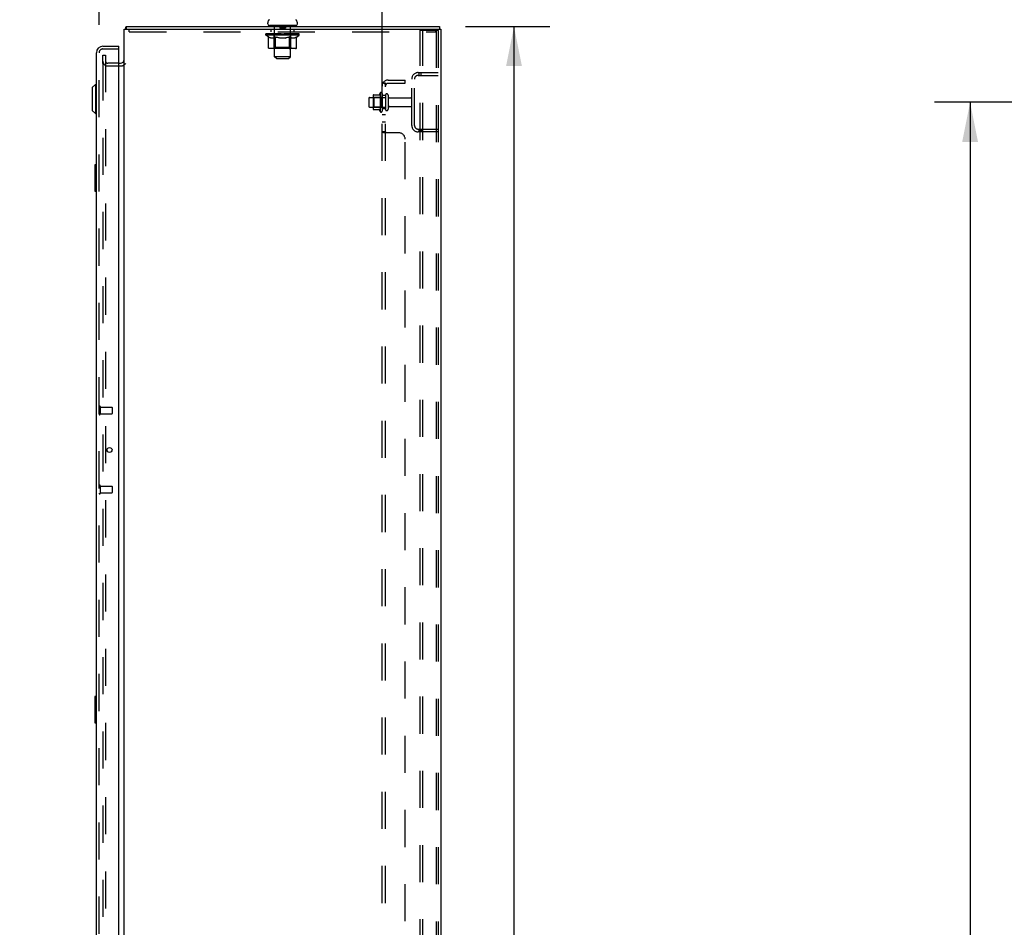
# Model space of a CAD drawing. Header units: inches. Extents: x 0 to 256, y 0 to 166.
# Tile 27 of 30: x 134 to 171, y 91 to 126. Entities that reach past the tile are written whole.
import ezdxf

# ---------------------------------------------------------------- set-up
doc = ezdxf.new("R2010")
doc.units = ezdxf.units.IN
doc.header["$LTSCALE"] = 14.074305
doc.header["$MEASUREMENT"] = 0
doc.linetypes.add('HIDDEN', pattern=[0.2, 0.1, -0.1])
doc.layers.get('0').update_dxf_attribs({"linetype": 'CONTINUOUS'})
for name, color, linetype in [('DEFAULT_2', 8, 'HIDDEN'), ('DIMENSIONS', 7, 'CONTINUOUS'), ('MAIN_OR_RIGHT_DOOR_ASSEMBLY', 7, 'CONTINUOUS'), ('SECONDARY_OR_LEFT_DOOR_ASSEMBLY', 7, 'CONTINUOUS'), ('SUBPANEL', 7, 'CONTINUOUS')]:
    doc.layers.add(name, color=color, linetype=linetype)
doc.styles.get("Standard").update_dxf_attribs({"font": 'arial.ttf'})
doc.dimstyles.new('DIMSTYLE_1', dxfattribs={"dimtxt": 1.128955, "dimasz": 1.505273, "dimexe": 0.09, "dimexo": 0.07, "dimgap": 0.0375, "dimtad": 0, "dimtih": 1, "dimtoh": 1, "dimzin": 4, "dimdsep": 46, "dimtxsty": 'Standard', "dimblk": '_FILLED', "dimblk1": '_FILLED', "dimblk2": '_FILLED', "dimcen": 0.09, "dimazin": 1, "dimtfac": 1, "dimtdec": 3, "dimtofl": 0, "dimtmove": 0, "dimatfit": 3, "dimldrblk": '_FILLED', "dimfxl": 0, "dimtolj": 1, "dimtzin": 4, "dimarcsym": 0})

# ---------------------------------------------------------------- blocks, each defined once
blk = doc.blocks.new('_FILLED')
at = {"color": 0, "linetype": 'ByBlock'}
blk.add_solid([(0, 0), (-1, 0.2), (-1, -0.2)], dxfattribs=at)
blk = doc.blocks.new('*D2')
at = {"layer": 'DIMENSIONS', "color": 2, "linetype": 'Continuous'}
for p, q in [((178.591, 122.703), (168.434, 122.703)), ((169.789, 122.703), (169.789, 90.707)), ((169.789, 56.453), (169.789, 88.449)), ((178.591, 56.453), (168.434, 56.453))]:
    blk.add_line(p, q, dxfattribs=at)
at = {"layer": 'DIMENSIONS', "color": 2, "linetype": 'Continuous', "xscale": 1.5052732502, "yscale": 1.5052732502, "zscale": 1.5052732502}
for p, rotation in [((169.789, 122.703), 90), ((169.789, 56.453), 270)]:
    blk.add_blockref('_FILLED', p, dxfattribs=dict(at, rotation=rotation))
at = {"layer": 'DIMENSIONS', "color": 2, "linetype": 'Continuous', "insert": (169.789, 90.143), "char_height": 1.129, "width": 3.94505, "attachment_point": 2, "line_spacing_factor": 0.9}
blk.add_mtext('66.25', dxfattribs=at)
blk = doc.blocks.new('*D7')
at = {"layer": 'DIMENSIONS', "color": 2, "linetype": 'Continuous'}
for p, q in [((150.667, 125.578), (153.855, 125.578)), ((152.5, 125.578), (152.5, 90.707)), ((152.5, 53.578), (152.5, 88.449)), ((150.667, 53.578), (153.855, 53.578))]:
    blk.add_line(p, q, dxfattribs=at)
at = {"layer": 'DIMENSIONS', "color": 2, "linetype": 'Continuous', "xscale": 1.5052732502, "yscale": 1.5052732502, "zscale": 1.5052732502}
for p, rotation in [((152.5, 125.578), 90), ((152.5, 53.578), 270)]:
    blk.add_blockref('_FILLED', p, dxfattribs=dict(at, rotation=rotation))
at = {"layer": 'DIMENSIONS', "color": 2, "linetype": 'Continuous', "insert": (152.5, 90.143), "char_height": 1.129, "width": 3.94505, "attachment_point": 2, "line_spacing_factor": 0.9}
blk.add_mtext('72.00', dxfattribs=at)
blk = doc.blocks.new('*D13')
at = {"layer": 'DIMENSIONS', "color": 2, "linetype": 'Continuous'}
for p, q in [((136.774, 125.636), (136.774, 132.691)), ((147.499, 122.601), (147.499, 132.691)), ((136.774, 131.337), (133.764, 131.337)), ((147.499, 131.337), (150.51, 131.337))]:
    blk.add_line(p, q, dxfattribs=at)
at = {"layer": 'DIMENSIONS', "color": 2, "linetype": 'Continuous', "xscale": 1.5052732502, "yscale": 1.5052732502, "zscale": 1.5052732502}
blk.add_blockref('_FILLED', (136.774, 131.337), dxfattribs=at)
at = {"layer": 'DIMENSIONS', "color": 2, "linetype": 'Continuous', "xscale": 1.5052732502, "yscale": 1.5052732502, "zscale": 1.5052732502, "rotation": 180}
blk.add_blockref('_FILLED', (147.499, 131.337), dxfattribs=at)
at = {"layer": 'DIMENSIONS', "color": 2, "linetype": 'Continuous', "insert": (142.137, 131.901), "char_height": 1.12895, "width": 10.59287, "attachment_point": 2, "line_spacing_factor": 0.9}
blk.add_mtext('10.73 USABLE\\PDEPTH', dxfattribs=at)

msp = doc.modelspace()

# ---------------------------------------------------------------- linework, layer by layer
at = {"color": 3, "linetype": 'Continuous'}
for p, q in [((137.728, 53.682), (137.728, 125.474)), ((137.728, 125.474), (149.728, 125.474)), ((149.728, 125.474), (149.728, 53.682))]:
    msp.add_line(p, q, dxfattribs=at)
at = {"color": 7, "linetype": 'Continuous'}
for p, q in [((137.779, 125.482), (137.788, 125.474)), ((137.805, 125.578), (137.805, 125.474)), ((137.805, 125.578), (149.676, 125.578)), ((143.166, 125.677), (143.166, 125.717)), ((143.228, 125.608), (143.228, 125.578)), ((144.228, 125.608), (143.228, 125.608)), ((144.228, 125.608), (144.228, 125.578)), ((144.291, 125.677), (144.291, 125.717)), ((149.676, 125.578), (149.676, 125.474)), ((137.524, 124.182), (137.586, 124.182))]:
    msp.add_line(p, q, dxfattribs=at)
for points in [[(137.779, 125.482), (137.781, 125.484), (137.782, 125.487), (137.784, 125.491), (137.786, 125.495), (137.787, 125.5), (137.788, 125.505), (137.789, 125.51), (137.79, 125.516), (137.791, 125.521), (137.791, 125.527), (137.792, 125.532), (137.793, 125.543)], [(137.793, 125.543), (137.793, 125.548), (137.794, 125.553), (137.794, 125.558), (137.795, 125.562), (137.796, 125.565), (137.797, 125.568), (137.797, 125.571), (137.799, 125.574), (137.8, 125.576), (137.801, 125.577), (137.802, 125.578), (137.804, 125.578), (137.805, 125.578)]]:
    msp.add_lwpolyline(points, dxfattribs=at)
for centre, radius, start, end in [((143.309, 125.717), 0.144, 124.6624, 180), ((144.147, 125.717), 0.144, 360, 55.3376), ((137.975, 125.332), 0.246, 142.6059, 144.6695), ((143.235, 125.677), 0.069, 180, 265), ((144.222, 125.677), 0.069, 275, 360), ((137.586, 124.325), 0.142, 270, 360)]:
    msp.add_arc(centre, radius, start, end, dxfattribs=at)
at = {"layer": 'DEFAULT_2', "color": 8, "linetype": 'HIDDEN'}
for p, q in [((137.916, 125.37), (137.916, 125.474)), ((143.291, 125.37), (143.291, 125.474)), ((143.416, 125.608), (143.416, 125.578)), ((143.428, 124.427), (143.428, 125.578)), ((143.623, 125.598), (143.623, 125.518)), ((143.823, 125.508), (143.633, 125.508)), ((143.833, 125.598), (143.833, 125.518)), ((144.028, 124.427), (144.028, 125.578)), ((144.041, 125.608), (144.041, 125.578)), ((144.166, 125.37), (144.166, 125.474)), ((148.946, 53.713), (148.946, 125.443)), ((148.946, 125.443), (149.529, 125.443)), ((149.05, 53.713), (149.05, 125.443)), ((149.529, 125.443), (149.603, 125.443)), ((149.541, 125.37), (149.541, 125.474)), ((149.551, 125.413), (149.551, 53.743)), ((149.624, 125.413), (149.624, 53.743)), ((137.916, 125.37), (149.541, 125.37)), ((143.095, 125.248), (143.095, 125.288)), ((143.095, 125.287), (143.401, 125.287)), ((143.192, 125.18), (143.095, 125.248)), ((144.361, 125.248), (143.095, 125.248)), ((143.096, 125.287), (143.096, 125.292)), ((143.216, 125.291), (143.096, 125.292)), ((143.105, 125.288), (143.105, 125.294)), ((143.113, 125.284), (143.113, 125.288)), ((143.113, 125.284), (144.343, 125.284)), ((143.122, 125.284), (143.122, 125.288)), ((143.123, 125.284), (143.123, 125.288)), ((143.133, 125.288), (143.133, 125.294)), ((143.149, 125.284), (143.149, 125.288)), ((143.151, 125.284), (143.151, 125.288)), ((143.18, 125.288), (143.18, 125.294)), ((143.192, 124.773), (143.192, 125.18)), ((143.192, 125.18), (143.207, 125.17)), ((143.194, 125.284), (143.194, 125.288)), ((143.197, 125.284), (143.197, 125.288)), ((143.222, 125.161), (143.207, 125.17)), ((143.216, 125.287), (143.216, 125.291)), ((143.236, 125.153), (143.221, 125.161)), ((143.25, 125.146), (143.236, 125.153)), ((143.243, 125.288), (143.243, 125.294)), ((143.244, 125.284), (143.244, 125.287)), ((143.245, 125.284), (143.245, 125.287)), ((143.248, 125.284), (143.248, 125.287)), ((143.265, 125.141), (143.25, 125.146)), ((143.255, 125.284), (143.255, 125.288)), ((143.255, 125.284), (143.255, 125.287)), ((143.259, 125.284), (143.259, 125.288)), ((143.262, 125.284), (143.262, 125.288)), ((143.279, 125.136), (143.265, 125.141)), ((143.267, 125.284), (143.267, 125.287)), ((143.373, 125.136), (143.279, 125.136)), ((143.281, 125.284), (143.281, 125.287)), ((143.299, 125.284), (143.299, 125.29)), ((143.299, 125.284), (143.299, 125.287)), ((143.32, 125.284), (143.32, 125.287)), ((143.32, 125.284), (143.32, 125.287)), ((143.321, 125.288), (143.321, 125.294)), ((143.331, 125.284), (143.331, 125.288)), ((143.335, 125.284), (143.335, 125.288)), ((143.344, 125.284), (143.344, 125.287)), ((143.356, 125.284), (143.356, 125.292)), ((143.371, 125.284), (143.371, 125.287)), ((143.373, 125.136), (143.387, 125.141)), ((143.374, 125.284), (143.374, 125.287)), ((143.401, 125.146), (143.387, 125.141)), ((143.401, 125.284), (143.401, 125.287)), ((143.416, 125.153), (143.401, 125.146)), ((143.468, 125.287), (143.406, 125.287)), ((143.412, 125.288), (143.412, 125.294)), ((143.415, 124.776), (143.415, 125.245)), ((143.43, 125.161), (143.415, 125.153)), ((143.418, 125.284), (143.418, 125.288)), ((143.423, 125.284), (143.423, 125.288)), ((143.429, 125.284), (143.429, 125.293)), ((143.445, 125.17), (143.43, 125.161)), ((143.433, 125.284), (143.433, 125.287)), ((143.444, 125.284), (143.444, 125.287)), ((143.459, 125.179), (143.444, 125.169)), ((143.459, 124.773), (143.459, 125.179)), ((143.459, 125.179), (143.489, 125.17)), ((143.468, 125.284), (143.468, 125.287)), ((143.543, 125.287), (143.484, 125.287)), ((143.517, 125.161), (143.488, 125.17)), ((143.504, 125.284), (143.504, 125.287)), ((143.512, 125.288), (143.512, 125.294)), ((143.515, 125.284), (143.515, 125.288)), ((143.546, 125.153), (143.517, 125.161)), ((143.518, 125.284), (143.518, 125.294)), ((143.52, 125.284), (143.52, 125.288)), ((143.528, 125.284), (143.528, 125.288)), ((143.543, 125.284), (143.543, 125.287)), ((143.574, 125.146), (143.545, 125.153)), ((143.624, 125.287), (143.569, 125.287)), ((143.602, 125.141), (143.573, 125.146)), ((143.582, 125.284), (143.582, 125.287)), ((143.629, 125.136), (143.601, 125.141)), ((143.614, 125.287), (143.728, 125.294)), ((143.618, 125.288), (143.618, 125.294)), ((143.619, 125.294), (143.618, 125.294)), ((143.619, 125.288), (143.619, 125.294)), ((143.619, 125.284), (143.619, 125.288)), ((143.623, 125.284), (143.623, 125.288)), ((143.624, 125.284), (143.624, 125.288)), ((143.624, 125.284), (143.624, 125.287)), ((143.827, 125.136), (143.629, 125.136)), ((143.707, 125.287), (143.659, 125.287)), ((143.665, 125.284), (143.665, 125.287)), ((143.707, 125.284), (143.707, 125.287)), ((143.726, 125.288), (143.726, 125.288)), ((143.726, 125.284), (143.726, 125.288)), ((143.726, 125.284), (143.726, 125.288)), ((143.728, 125.288), (143.728, 125.294)), ((143.728, 125.294), (143.843, 125.287)), ((143.731, 125.284), (143.731, 125.288)), ((143.731, 125.284), (143.731, 125.288)), ((143.731, 125.288), (143.731, 125.288)), ((143.749, 125.284), (143.749, 125.287)), ((143.749, 125.287), (143.797, 125.287)), ((143.792, 125.284), (143.792, 125.287)), ((143.827, 125.136), (143.855, 125.141)), ((143.832, 125.284), (143.832, 125.288)), ((143.833, 125.284), (143.833, 125.287)), ((143.833, 125.287), (143.887, 125.287)), ((143.834, 125.284), (143.834, 125.288)), ((143.838, 125.288), (143.838, 125.294)), ((143.838, 125.288), (143.838, 125.294)), ((143.838, 125.294), (143.838, 125.294)), ((143.838, 125.284), (143.838, 125.288)), ((143.882, 125.146), (143.855, 125.141)), ((143.874, 125.284), (143.874, 125.287)), ((143.91, 125.153), (143.882, 125.146)), ((143.938, 125.16), (143.91, 125.153)), ((143.913, 125.284), (143.913, 125.287)), ((143.913, 125.287), (143.972, 125.287)), ((143.929, 125.284), (143.929, 125.288)), ((143.936, 125.284), (143.936, 125.288)), ((143.966, 125.169), (143.937, 125.16)), ((143.939, 125.284), (143.939, 125.294)), ((143.941, 125.284), (143.941, 125.288)), ((143.945, 125.288), (143.945, 125.294)), ((143.952, 125.284), (143.952, 125.287)), ((143.995, 125.179), (143.966, 125.169)), ((143.988, 125.284), (143.988, 125.287)), ((143.988, 125.287), (144.05, 125.287)), ((143.995, 124.773), (143.995, 125.179)), ((143.995, 125.179), (144.009, 125.169)), ((144.023, 125.16), (144.009, 125.169)), ((144.012, 125.284), (144.012, 125.287)), ((144.036, 125.153), (144.022, 125.161)), ((144.023, 125.284), (144.023, 125.287)), ((144.027, 125.284), (144.027, 125.293)), ((144.033, 125.284), (144.033, 125.288)), ((144.05, 125.146), (144.036, 125.153)), ((144.038, 125.284), (144.038, 125.288)), ((144.041, 124.776), (144.041, 125.245)), ((144.045, 125.288), (144.045, 125.294)), ((144.063, 125.141), (144.05, 125.146)), ((144.055, 125.284), (144.055, 125.287)), ((144.055, 125.287), (144.256, 125.287)), ((144.077, 125.136), (144.063, 125.141)), ((144.181, 125.136), (144.077, 125.136)), ((144.082, 125.284), (144.082, 125.287)), ((144.085, 125.284), (144.085, 125.287)), ((144.101, 125.284), (144.101, 125.292)), ((144.112, 125.284), (144.112, 125.287)), ((144.121, 125.284), (144.121, 125.288)), ((144.126, 125.284), (144.126, 125.288)), ((144.135, 125.288), (144.135, 125.294)), ((144.137, 125.284), (144.137, 125.287)), ((144.137, 125.284), (144.137, 125.287)), ((144.157, 125.284), (144.157, 125.29)), ((144.158, 125.284), (144.158, 125.287)), ((144.176, 125.284), (144.176, 125.287)), ((144.181, 125.136), (144.194, 125.141)), ((144.19, 125.284), (144.19, 125.287)), ((144.194, 125.284), (144.194, 125.288)), ((144.207, 125.146), (144.194, 125.141)), ((144.198, 125.284), (144.198, 125.288)), ((144.201, 125.284), (144.201, 125.288)), ((144.201, 125.284), (144.201, 125.287)), ((144.207, 125.146), (144.221, 125.153)), ((144.208, 125.284), (144.208, 125.287)), ((144.211, 125.284), (144.211, 125.287)), ((144.212, 125.284), (144.212, 125.287)), ((144.213, 125.288), (144.213, 125.294)), ((144.248, 125.169), (144.234, 125.16)), ((144.262, 125.178), (144.248, 125.169)), ((144.259, 125.284), (144.259, 125.288)), ((144.262, 125.284), (144.262, 125.288)), ((144.262, 125.178), (144.361, 125.248)), ((144.262, 124.773), (144.262, 125.178)), ((144.277, 125.288), (144.277, 125.294)), ((144.305, 125.284), (144.305, 125.288)), ((144.307, 125.284), (144.307, 125.288)), ((144.323, 125.288), (144.323, 125.294)), ((144.333, 125.284), (144.333, 125.288)), ((144.334, 125.284), (144.334, 125.288)), ((144.343, 125.284), (144.343, 125.288)), ((144.352, 125.288), (144.352, 125.294)), ((144.361, 125.248), (144.361, 125.294)), ((144.219, 124.736), (143.235, 124.736)), ((143.415, 124.776), (143.376, 124.736)), ((144.041, 124.776), (143.415, 124.776)), ((143.973, 124.736), (143.976, 124.736)), ((143.981, 124.739), (143.983, 124.74)), ((143.983, 124.74), (143.986, 124.743)), ((144.041, 124.776), (144.081, 124.736)), ((136.916, 124.307), (136.916, 124.495)), ((136.916, 124.495), (137.02, 124.495)), ((136.916, 124.265), (136.916, 124.307)), ((137.02, 124.495), (137.02, 54.662)), ((143.497, 124.358), (143.428, 124.427)), ((144.028, 124.427), (143.428, 124.427)), ((143.497, 124.358), (143.959, 124.358)), ((143.959, 124.358), (144.028, 124.427)), ((136.916, 124.174), (136.916, 124.265)), ((136.916, 124.174), (136.916, 55.053)), ((137.524, 124.182), (137.102, 124.182)), ((137.586, 124.078), (137.102, 124.078)), ((148.624, 121.825), (148.624, 123.582)), ((148.728, 121.825), (148.728, 123.582)), ((148.871, 123.828), (149.624, 123.828)), ((148.871, 123.724), (149.624, 123.724)), ((148.904, 123.724), (148.904, 123.828)), ((148.988, 123.724), (148.988, 123.828)), ((146.999, 122.856), (146.999, 122.55)), ((147.029, 122.886), (147.624, 122.886)), ((147.163, 122.959), (147.163, 122.448)), ((147.183, 122.887), (147.163, 122.907)), ((147.174, 122.981), (147.401, 122.981)), ((147.183, 122.887), (147.183, 122.52)), ((147.479, 122.887), (147.183, 122.887)), ((147.429, 123.059), (147.429, 122.348)), ((147.479, 122.887), (147.499, 122.907)), ((147.479, 122.887), (147.479, 122.52)), ((147.499, 123.038), (147.499, 122.369)), ((147.624, 122.968), (147.624, 122.439)), ((147.73, 122.968), (147.73, 122.439)), ((147.793, 122.869), (148.594, 122.869)), ((147.029, 122.52), (147.624, 122.52)), ((147.183, 122.52), (147.163, 122.5)), ((147.174, 122.426), (147.401, 122.426)), ((147.479, 122.52), (147.183, 122.52)), ((147.479, 122.52), (147.499, 122.5)), ((147.793, 122.537), (148.594, 122.537)), ((148.871, 121.682), (149.624, 121.682)), ((148.904, 121.578), (148.904, 121.682)), ((148.988, 121.682), (148.988, 121.578)), ((149.624, 121.578), (148.871, 121.578))]:
    msp.add_line(p, q, dxfattribs=at)
for points in [[(149.54, 125.439), (149.535, 125.442), (149.529, 125.443)], [(149.54, 125.439), (149.544, 125.435), (149.548, 125.428), (149.55, 125.421), (149.551, 125.413)], [(149.614, 125.439), (149.609, 125.442), (149.603, 125.443)], [(149.614, 125.439), (149.618, 125.435), (149.621, 125.428), (149.623, 125.421), (149.624, 125.413)], [(144.235, 125.16), (144.221, 125.153), (144.207, 125.146)], [(143.235, 124.736), (143.229, 124.736), (143.224, 124.737), (143.219, 124.739), (143.214, 124.74), (143.21, 124.743), (143.206, 124.746), (143.202, 124.749), (143.198, 124.753), (143.196, 124.758), (143.194, 124.763), (143.192, 124.768), (143.192, 124.773)], [(143.481, 124.736), (143.478, 124.736), (143.476, 124.737), (143.473, 124.739), (143.471, 124.74), (143.468, 124.743), (143.466, 124.746), (143.464, 124.749), (143.463, 124.753), (143.461, 124.758), (143.46, 124.763), (143.46, 124.768), (143.459, 124.773)], [(143.976, 124.736), (143.978, 124.737), (143.981, 124.739)], [(143.986, 124.743), (143.988, 124.746), (143.99, 124.749), (143.991, 124.753), (143.993, 124.758)], [(143.988, 124.746), (143.99, 124.749), (143.991, 124.753)], [(143.993, 124.758), (143.994, 124.763), (143.994, 124.768), (143.995, 124.773)], [(143.994, 124.763), (143.994, 124.768), (143.995, 124.773)], [(144.219, 124.736), (144.225, 124.736), (144.23, 124.737), (144.235, 124.739), (144.24, 124.74), (144.244, 124.743), (144.248, 124.746), (144.252, 124.749), (144.256, 124.753), (144.258, 124.758), (144.26, 124.763), (144.262, 124.768), (144.262, 124.773)]]:
    msp.add_lwpolyline(points, dxfattribs=at)
for centre, radius, start, end in [((143.235, 125.677), 0.069, 265, 270), ((143.398, 125.578), 0.03, 0, 90), ((143.613, 125.598), 0.01, 0, 90), ((143.633, 125.518), 0.01, 180, 270), ((143.823, 125.518), 0.01, 270, 360), ((143.843, 125.598), 0.01, 90, 180), ((144.058, 125.578), 0.03, 90, 180), ((144.222, 125.677), 0.069, 270, 275), ((143.376, 125.245), 0.0398, 0, 90), ((144.081, 125.245), 0.0398, 90, 180), ((137.102, 124.265), 0.186, 180, 270), ((137.102, 124.265), 0.0823, 180, 270), ((137.586, 124.325), 0.246, 270, 322.7586), ((148.871, 123.582), 0.246, 90, 180), ((148.871, 123.582), 0.142, 90, 180), ((147.029, 122.856), 0.03, 90, 180), ((147.304, 122.959), 0.141, 174.7919, 180), ((147.174, 122.971), 0.01, 90, 174.8062), ((147.383, 122.991), 0.01, 270, 336.0321), ((148.029, 122.703), 0.698, 149.3369, 156.0321), ((147.461, 123.038), 0.0384, 0, 145.5503), ((147.677, 122.968), 0.053, 0, 180), ((147.793, 122.932), 0.0625, 180, 270), ((148.594, 122.839), 0.03, 0, 90), ((147.029, 122.55), 0.03, 180, 270), ((147.304, 122.448), 0.141, 180, 185.2081), ((147.174, 122.436), 0.01, 185.1938, 270), ((147.383, 122.416), 0.01, 23.9679, 90), ((148.029, 122.703), 0.698, 203.9679, 210.6631), ((147.677, 122.439), 0.053, 180, 360), ((147.793, 122.475), 0.0625, 90, 180), ((148.594, 122.567), 0.03, 270, 360), ((147.461, 122.369), 0.0384, 214.4497, 360), ((148.871, 121.825), 0.246, 180, 270), ((148.871, 121.825), 0.142, 180, 270)]:
    msp.add_arc(centre, radius, start, end, dxfattribs=at)
for centre, major_axis, ratio, start_param, end_param in [((143.728, 125.294), (0.633, 0.007), 0.05963, 9.249616, 9.431313), ((143.728, 125.294), (0.633, 0), 0.060556, -3.083241, -2.96706), ((143.051, 125.282), (0.198, 0.002), 0.05963, 0.25549, 1.295341), ((143.728, 125.294), (0.633, 0.013), 0.05688, 2.791345, 2.965878), ((143.119, 125.282), (0.198, -0.002), 0.05963, 0.605815, 1.645666), ((143.728, 125.294), (0.633, -0.007), 0.05963, -2.96643, -2.791898), ((143.051, 125.276), (0.198, 0.004), 0.05688, 1.20151, 1.294789), ((143.119, 125.276), (0.198, 0), 0.060556, 1.551758, 1.645036), ((143.075, 125.276), (0.198, 0.002), 0.05963, 1.170259, 1.376596), ((143.12, 125.278), (0.164, 0.002), 0.05963, 1.065228, 1.614276), ((143.101, 125.278), (0.164, 0.003), 0.05688, 0.890143, 1.43919), ((143.159, 125.278), (0.164, 0), 0.060556, 1.240391, 1.789438), ((143.047, 125.282), (0.198, 0.004), 0.05688, 0.080405, 1.120256), ((143.728, 125.294), (0.633, 0.019), 0.052395, 2.616403, 2.790936), ((143.182, 125.282), (0.198, -0.004), 0.05688, 0.7809, 1.820751), ((143.728, 125.294), (0.633, -0.013), 0.05688, -2.791345, -2.616812), ((143.047, 125.276), (0.198, 0.006), 0.052395, 1.026568, 1.119847), ((143.182, 125.276), (0.198, -0.002), 0.05963, 1.72692, 1.820198), ((143.1, 125.278), (0.164, 0.005), 0.052395, 0.715201, 1.264248), ((143.214, 125.278), (0.164, -0.002), 0.05963, 1.415553, 1.9646), ((143.728, 125.294), (0.633, 0.025), 0.046319, 2.441654, 2.616187), ((143.261, 125.282), (0.198, -0.006), 0.052395, 0.955842, 1.995693), ((143.728, 125.294), (0.633, -0.019), 0.052395, -2.616403, -2.44187), ((143.064, 125.282), (0.198, 0.006), 0.052395, -0.094537, 0.945314), ((143.064, 125.276), (0.198, 0.008), 0.046319, 0.851819, 0.945098), ((143.261, 125.276), (0.198, -0.004), 0.05688, 1.902006, 1.995284), ((143.118, 125.278), (0.164, 0.006), 0.046319, 0.540452, 1.089499), ((143.285, 125.278), (0.164, -0.003), 0.05688, 1.590638, 2.139686), ((143.075, 125.282), (0.198, 0), 0.060556, 0.430652, 0.777569), ((143.728, 125.294), (0.633, 0.029), 0.038841, 2.267123, 2.441656), ((143.355, 125.282), (0.198, -0.008), 0.046319, 1.130591, 2.170442), ((143.101, 125.282), (0.198, 0.008), 0.046319, -0.269286, 0.770565), ((143.728, 125.294), (0.633, -0.025), 0.046319, -2.441654, -2.267121), ((143.101, 125.276), (0.198, 0.009), 0.038841, 0.677289, 0.770567), ((143.355, 125.276), (0.198, -0.006), 0.052395, 2.076947, 2.170226), ((143.155, 125.278), (0.164, 0.008), 0.038841, 0.365921, 0.914969), ((143.37, 125.278), (0.164, -0.005), 0.052395, 1.76558, 2.314627), ((143.728, 125.294), (0.633, 0.033), 0.030195, 2.09281, 2.267343), ((143.459, 125.282), (0.198, -0.009), 0.038841, 1.305122, 2.344973), ((143.157, 125.282), (0.198, 0.009), 0.038841, -0.443817, 0.596034), ((143.728, 125.294), (0.633, -0.029), 0.038841, -2.267123, -2.092591), ((143.157, 125.276), (0.198, 0.01), 0.030195, 0.502975, 0.596254), ((143.459, 125.276), (0.198, -0.008), 0.046319, 2.251696, 2.344975), ((143.21, 125.278), (0.164, 0.009), 0.030195, 0.191608, 0.740655), ((143.465, 125.278), (0.164, -0.006), 0.046319, 1.940329, 2.489376), ((143.231, 125.282), (0.198, 0.01), 0.030195, -0.61813, 0.421721), ((143.728, 125.294), (0.633, 0.036), 0.020645, 1.918687, 2.09322), ((143.572, 125.282), (0.198, -0.01), 0.030195, 1.479435, 2.519286), ((143.728, 125.294), (0.633, -0.033), 0.030195, -2.09281, -1.918277), ((143.231, 125.276), (0.198, 0.011), 0.020645, 0.328852, 0.422131), ((143.572, 125.276), (0.198, -0.009), 0.038841, 2.426227, 2.519505), ((143.28, 125.278), (0.164, 0.009), 0.020645, 0.017485, 0.566532), ((143.569, 125.278), (0.164, -0.008), 0.038841, 2.11486, 2.663907), ((143.32, 125.282), (0.198, 0.011), 0.020645, -0.792253, 0.247598), ((143.728, 125.294), (0.633, 0.038), 0.010478, 1.744704, 1.919237), ((143.69, 125.282), (0.198, -0.011), 0.020645, 1.653558, 2.693409), ((143.728, 125.294), (0.633, -0.036), 0.020645, -1.918687, -1.744154), ((143.32, 125.276), (0.198, 0.012), 0.010478, 0.154869, 0.248148), ((143.69, 125.276), (0.198, -0.01), 0.030195, 2.60054, 2.693819), ((143.364, 125.278), (0.164, 0.01), 0.010478, 6.126688, 6.675735), ((143.677, 125.278), (0.164, -0.009), 0.030195, 2.289173, 2.83822), ((143.421, 125.282), (0.198, 0.012), 0.010478, -0.966236, -0.000846), ((143.809, 125.282), (0.198, -0.012), 0.010478, 1.827541, 2.867392), ((143.728, 125.294), (0.633, -0.038), 0.010478, -1.744704, -1.570171), ((143.809, 125.276), (0.198, -0.011), 0.020645, 2.774664, 2.867942), ((143.787, 125.278), (0.164, -0.009), 0.020645, 2.463296, 3.012344), ((143.647, 125.282), (0.198, 0.012), 0.010478, 0.274201, 1.314052), ((143.561, 125.278), (0.164, 0.01), 0.010478, -0.000483, 0.504314), ((143.531, 125.276), (0.198, 0.012), 0.010478, 0.099668, 0.192946), ((143.728, 125.294), (0.633, 0.038), 0.010478, -1.571421, -1.396888), ((143.925, 125.276), (0.198, -0.012), 0.010478, 2.948646, 3.041925), ((143.895, 125.278), (0.164, -0.01), 0.010478, 2.637279, 3.142076), ((143.766, 125.282), (0.198, 0.011), 0.020645, 0.448184, 1.488034), ((143.669, 125.278), (0.164, 0.009), 0.020645, 0.129249, 0.678296), ((143.647, 125.276), (0.198, 0.011), 0.020645, 0.273651, 0.366929), ((143.728, 125.294), (0.633, 0.036), 0.020645, -1.397439, -1.222906), ((144.036, 125.282), (0.198, -0.012), 0.010478, -3.140747, -2.175357), ((143.728, 125.294), (0.633, -0.038), 0.010478, 1.222355, 1.396888), ((143.884, 125.282), (0.198, 0.01), 0.030195, 0.622307, 1.662158), ((143.779, 125.278), (0.164, 0.009), 0.030195, 0.303372, 0.852419), ((144.093, 125.278), (0.164, -0.01), 0.010478, 2.749043, 3.29809), ((144.137, 125.282), (0.198, -0.011), 0.020645, 2.893995, 3.933846), ((143.766, 125.276), (0.198, 0.01), 0.030195, 0.447774, 0.541052), ((144.137, 125.276), (0.198, -0.012), 0.010478, 2.893445, 2.986723), ((143.728, 125.294), (0.633, 0.033), 0.030195, -1.223315, -1.048783), ((143.728, 125.294), (0.633, -0.036), 0.020645, 1.048373, 1.222906), ((143.997, 125.282), (0.198, 0.009), 0.038841, 0.79662, 1.836471), ((143.888, 125.278), (0.164, 0.008), 0.038841, 0.477686, 1.026733), ((144.177, 125.278), (0.164, -0.009), 0.020645, 2.57506, 3.124108), ((144.225, 125.282), (0.198, -0.01), 0.030195, 2.719872, 3.759723), ((144.102, 125.282), (0.198, 0.008), 0.046319, 0.971151, 2.011002), ((143.884, 125.276), (0.198, 0.009), 0.038841, 0.622087, 0.715366), ((144.225, 125.276), (0.198, -0.011), 0.020645, 2.719462, 2.812741), ((143.728, 125.294), (0.633, 0.029), 0.038841, -1.049002, -0.874469), ((143.728, 125.294), (0.633, -0.033), 0.030195, 0.87425, 1.048783), ((143.991, 125.278), (0.164, 0.006), 0.046319, 0.652216, 1.201263), ((144.195, 125.282), (0.198, 0.006), 0.052395, 1.1459, 2.185751), ((144.247, 125.278), (0.164, -0.009), 0.030195, 2.400937, 2.949985), ((144.299, 125.282), (0.198, -0.009), 0.038841, 2.545558, 3.585409), ((144.087, 125.278), (0.164, 0.005), 0.052395, 0.826965, 1.376012), ((143.997, 125.276), (0.198, 0.008), 0.046319, 0.796618, 0.889896), ((144.299, 125.276), (0.198, -0.01), 0.030195, 2.545339, 2.638617), ((144.274, 125.282), (0.198, 0.004), 0.05688, 1.320842, 2.360692), ((143.728, 125.294), (0.633, 0.025), 0.046319, -0.874471, -0.699939), ((143.728, 125.294), (0.633, -0.029), 0.038841, 0.699936, 0.874469), ((144.355, 125.282), (0.198, -0.008), 0.046319, 2.371028, 3.410879), ((144.301, 125.278), (0.164, -0.008), 0.038841, 2.226624, 2.775671), ((144.337, 125.282), (0.198, 0.002), 0.05963, 1.495927, 2.535778), ((144.171, 125.278), (0.164, 0.003), 0.05688, 1.001907, 1.550954), ((144.392, 125.282), (0.198, -0.006), 0.052395, 2.196279, 3.23613), ((144.338, 125.278), (0.164, -0.006), 0.046319, 2.052093, 2.601141), ((144.102, 125.276), (0.198, 0.006), 0.052395, 0.971367, 1.064645), ((144.381, 125.282), (0.198, 0), 0.060556, 1.671089, 2.71094), ((144.355, 125.276), (0.198, -0.009), 0.038841, 2.371026, 2.464304), ((144.409, 125.282), (0.198, -0.004), 0.05688, 2.021337, 3.061188), ((143.728, 125.294), (0.633, 0.019), 0.052395, -0.699723, -0.52519), ((143.728, 125.294), (0.633, -0.025), 0.046319, 0.525406, 0.699939), ((144.406, 125.282), (0.198, -0.002), 0.05963, 1.846251, 2.886102), ((144.242, 125.278), (0.164, 0.002), 0.05963, 1.176993, 1.72604), ((144.356, 125.278), (0.164, -0.005), 0.052395, 1.877344, 2.426392), ((144.298, 125.278), (0.164, 0), 0.060556, 1.352155, 1.901202), ((144.356, 125.278), (0.164, -0.003), 0.05688, 1.702402, 2.25145), ((144.336, 125.278), (0.164, -0.002), 0.05963, 1.527317, 2.076364), ((144.195, 125.276), (0.198, 0.004), 0.05688, 1.146309, 1.239587), ((144.392, 125.276), (0.198, -0.008), 0.046319, 2.196495, 2.289773), ((143.728, 125.294), (0.633, 0.013), 0.05688, -0.524781, -0.350248), ((143.728, 125.294), (0.633, -0.019), 0.052395, 0.350657, 0.52519), ((144.274, 125.276), (0.198, 0.002), 0.05963, 1.321394, 1.414673), ((144.409, 125.276), (0.198, -0.006), 0.052395, 2.021746, 2.115024), ((143.728, 125.294), (0.633, 0.007), 0.05963, -0.349695, -0.175162), ((143.728, 125.294), (0.633, -0.013), 0.05688, 0.175715, 0.350248), ((144.337, 125.276), (0.198, 0), 0.060556, 1.496556, 1.589835), ((144.406, 125.276), (0.198, -0.004), 0.05688, 1.846804, 1.940083), ((144.381, 125.276), (0.198, -0.002), 0.05963, 1.671719, 1.764997), ((143.728, 125.294), (0.633, 0), 0.060556, -0.174533, 0), ((143.728, 125.294), (0.633, -0.007), 0.05963, 0.000629, 0.175162)]:
    msp.add_ellipse(centre, major_axis=major_axis, ratio=ratio, start_param=start_param, end_param=end_param, dxfattribs=at)
at = {"layer": 'MAIN_OR_RIGHT_DOOR_ASSEMBLY', "color": 3, "linetype": 'Continuous'}
for p, q in [((136.917, 124.828), (137.524, 124.828)), ((137.524, 54.452), (137.524, 124.704)), ((136.67, 54.575), (136.67, 124.582))]:
    msp.add_line(p, q, dxfattribs=at)
at = {"layer": 'MAIN_OR_RIGHT_DOOR_ASSEMBLY', "color": 8, "linetype": 'HIDDEN'}
for p, q in [((136.917, 124.724), (137.504, 124.724)), ((136.774, 54.575), (136.774, 124.582)), ((136.817, 111.157), (136.817, 110.873)), ((136.817, 111.139), (137.264, 111.139)), ((136.817, 110.891), (137.264, 110.891)), ((137.274, 111.129), (137.274, 110.901)), ((136.817, 108.157), (136.817, 107.873)), ((136.817, 108.139), (137.264, 108.139)), ((136.817, 107.891), (137.264, 107.891)), ((137.274, 108.129), (137.274, 107.901))]:
    msp.add_line(p, q, dxfattribs=at)
at = {"layer": 'MAIN_OR_RIGHT_DOOR_ASSEMBLY', "color": 7, "linetype": 'Continuous'}
for p, q in [((137.524, 124.724), (137.504, 124.724)), ((137.524, 124.724), (137.524, 124.828)), ((136.513, 123.261), (136.631, 123.379)), ((136.513, 123.261), (136.513, 122.395)), ((136.631, 123.379), (136.631, 122.277)), ((136.631, 123.379), (136.67, 123.379)), ((136.513, 122.395), (136.631, 122.277)), ((136.631, 122.277), (136.67, 122.277)), ((136.61, 120.313), (136.61, 119.343)), ((136.67, 120.328), (136.625, 120.328)), ((136.657, 120.228), (136.657, 119.428)), ((136.625, 119.328), (136.67, 119.328)), ((136.61, 100.147), (136.61, 99.177)), ((136.67, 100.162), (136.625, 100.162)), ((136.657, 100.062), (136.657, 99.262)), ((136.625, 99.162), (136.67, 99.162))]:
    msp.add_line(p, q, dxfattribs=at)
for points in [[(136.655, 120.265), (136.656, 120.259), (136.656, 120.253), (136.656, 120.247), (136.657, 120.241), (136.657, 120.235), (136.657, 120.228)], [(136.657, 119.428), (136.657, 119.422), (136.657, 119.416), (136.656, 119.41), (136.656, 119.404), (136.656, 119.398), (136.655, 119.392)], [(136.655, 100.098), (136.656, 100.092), (136.656, 100.086), (136.656, 100.08), (136.657, 100.074), (136.657, 100.068), (136.657, 100.062)], [(136.657, 99.262), (136.657, 99.255), (136.657, 99.249), (136.656, 99.243), (136.656, 99.237), (136.656, 99.231), (136.655, 99.226)]]:
    msp.add_lwpolyline(points, dxfattribs=at)
at = {"layer": 'MAIN_OR_RIGHT_DOOR_ASSEMBLY', "color": 3, "linetype": 'Continuous'}
msp.add_circle((137.17, 109.515), 0.0938, dxfattribs=at)
for centre, radius, start, end in [((136.917, 124.582), 0.246, 90, 180), ((137.504, 124.704), 0.02, 0, 90)]:
    msp.add_arc(centre, radius, start, end, dxfattribs=at)
at = {"layer": 'MAIN_OR_RIGHT_DOOR_ASSEMBLY', "color": 8, "linetype": 'HIDDEN'}
for centre, radius, start, end in [((136.917, 124.582), 0.142, 90, 180), ((136.796, 111.157), 0.0215, 0, 180), ((136.796, 110.873), 0.0215, 180, 360), ((137.264, 111.129), 0.01, 0, 90), ((137.264, 110.901), 0.01, 270, 360), ((136.796, 108.157), 0.0215, 0, 180), ((136.796, 107.873), 0.0215, 180, 360), ((137.264, 108.129), 0.01, 0, 90), ((137.264, 107.901), 0.01, 270, 360)]:
    msp.add_arc(centre, radius, start, end, dxfattribs=at)
at = {"layer": 'MAIN_OR_RIGHT_DOOR_ASSEMBLY', "color": 7, "linetype": 'Continuous'}
for centre, start, end in [((136.625, 120.313), 90, 180), ((136.655, 120.313), 0, 90), ((136.625, 119.343), 180, 270), ((136.655, 119.343), 270, 360), ((136.625, 100.147), 90, 180), ((136.655, 100.147), 0, 90), ((136.625, 99.177), 180, 270), ((136.655, 99.177), 270, 360)]:
    msp.add_arc(centre, 0.015, start, end, dxfattribs=at)
at = {"layer": 'SECONDARY_OR_LEFT_DOOR_ASSEMBLY', "color": 8, "linetype": 'HIDDEN'}
for p, q in [((136.917, 124.724), (137.504, 124.724)), ((136.774, 54.575), (136.774, 124.582))]:
    msp.add_line(p, q, dxfattribs=at)
msp.add_arc((136.917, 124.582), 0.142, 90, 180, dxfattribs=at)
at = {"layer": 'SUBPANEL', "color": 8, "linetype": 'HIDDEN'}
for p, q in [((147.736, 123.547), (148.374, 123.547)), ((148.374, 123.422), (148.374, 123.547)), ((147.499, 55.735), (147.499, 123.422)), ((147.624, 123.422), (147.499, 123.422)), ((147.553, 123.461), (147.65, 123.381)), ((147.624, 55.735), (147.624, 123.422)), ((147.625, 123.402), (147.624, 123.402)), ((147.736, 123.422), (148.374, 123.422)), ((147.624, 122.953), (147.499, 122.953)), ((147.624, 122.453), (147.499, 122.453)), ((147.624, 122.225), (147.499, 122.225)), ((147.624, 121.944), (147.499, 121.944)), ((147.624, 121.583), (147.499, 121.583)), ((148.124, 121.547), (147.553, 121.547)), ((147.624, 121.581), (147.624, 121.583)), ((148.374, 57.86), (148.374, 121.297))]:
    msp.add_line(p, q, dxfattribs=at)
for points in [[(147.53, 123.446), (147.522, 123.443), (147.518, 123.441), (147.515, 123.439), (147.512, 123.438), (147.509, 123.436), (147.506, 123.434), (147.504, 123.432), (147.502, 123.43), (147.501, 123.428), (147.5, 123.426), (147.499, 123.424), (147.499, 123.422)], [(147.553, 123.461), (147.551, 123.458), (147.548, 123.456), (147.545, 123.454), (147.542, 123.452), (147.538, 123.45), (147.534, 123.448), (147.53, 123.446)], [(147.568, 123.422), (147.567, 123.422), (147.567, 123.422), (147.566, 123.422), (147.566, 123.422), (147.565, 123.422), (147.565, 123.422), (147.565, 123.422), (147.564, 123.422)], [(147.564, 123.422), (147.564, 123.422), (147.564, 123.422), (147.565, 123.422), (147.565, 123.422), (147.565, 123.422), (147.566, 123.422), (147.566, 123.422), (147.567, 123.422), (147.568, 123.422), (147.568, 123.422), (147.569, 123.422), (147.57, 123.421), (147.571, 123.421), (147.571, 123.421), (147.572, 123.421), (147.573, 123.421), (147.574, 123.421), (147.574, 123.421), (147.575, 123.42), (147.576, 123.42), (147.577, 123.42), (147.578, 123.42), (147.578, 123.42), (147.579, 123.419), (147.58, 123.419), (147.581, 123.419), (147.582, 123.419), (147.583, 123.418), (147.584, 123.418), (147.584, 123.418), (147.585, 123.418), (147.586, 123.417), (147.587, 123.417), (147.588, 123.417), (147.589, 123.417), (147.59, 123.416), (147.591, 123.416), (147.592, 123.416), (147.593, 123.415), (147.594, 123.415), (147.595, 123.415), (147.596, 123.414), (147.597, 123.414), (147.598, 123.413), (147.599, 123.413), (147.6, 123.413), (147.601, 123.412), (147.602, 123.412), (147.604, 123.411), (147.605, 123.411), (147.606, 123.411), (147.607, 123.41), (147.608, 123.41), (147.609, 123.409), (147.61, 123.409), (147.611, 123.408), (147.612, 123.408), (147.613, 123.408), (147.613, 123.407), (147.614, 123.407), (147.615, 123.406), (147.616, 123.406), (147.617, 123.405), (147.618, 123.405), (147.618, 123.405), (147.619, 123.404), (147.62, 123.404), (147.621, 123.403), (147.622, 123.403), (147.622, 123.403), (147.623, 123.402), (147.624, 123.402), (147.624, 123.402), (147.625, 123.401), (147.626, 123.401), (147.626, 123.4), (147.627, 123.4), (147.627, 123.4), (147.628, 123.4), (147.628, 123.399)], [(147.639, 123.399), (147.637, 123.401), (147.635, 123.403), (147.633, 123.405), (147.631, 123.407), (147.629, 123.41), (147.628, 123.412), (147.626, 123.414), (147.625, 123.417), (147.625, 123.419), (147.624, 123.42), (147.624, 123.422)], [(147.628, 123.399), (147.628, 123.399), (147.628, 123.399), (147.628, 123.399), (147.628, 123.399), (147.628, 123.399), (147.628, 123.4), (147.627, 123.4), (147.627, 123.4), (147.627, 123.4), (147.626, 123.401), (147.626, 123.401), (147.625, 123.401), (147.625, 123.402)], [(147.65, 123.381), (147.65, 123.382), (147.65, 123.383), (147.65, 123.384), (147.65, 123.385), (147.649, 123.386), (147.649, 123.387), (147.648, 123.388), (147.647, 123.39), (147.645, 123.391), (147.644, 123.393), (147.642, 123.395), (147.639, 123.399)], [(147.502, 121.575), (147.501, 121.577), (147.5, 121.579), (147.499, 121.581), (147.499, 121.583)], [(147.512, 121.568), (147.509, 121.569), (147.506, 121.571), (147.504, 121.573), (147.502, 121.575), (147.501, 121.577), (147.5, 121.579), (147.499, 121.581), (147.499, 121.583)], [(147.518, 121.564), (147.515, 121.566), (147.512, 121.568), (147.509, 121.569), (147.506, 121.571), (147.504, 121.573)], [(147.526, 121.561), (147.522, 121.563), (147.518, 121.564)], [(147.553, 121.547), (147.551, 121.549), (147.548, 121.551), (147.545, 121.552), (147.542, 121.554), (147.538, 121.556), (147.534, 121.558), (147.526, 121.561)], [(147.553, 121.547), (147.551, 121.549), (147.548, 121.551), (147.545, 121.552), (147.542, 121.554)], [(147.631, 121.572), (147.629, 121.574), (147.628, 121.575), (147.626, 121.577), (147.625, 121.578), (147.625, 121.58), (147.624, 121.581), (147.624, 121.583)], [(147.635, 121.57), (147.633, 121.571), (147.631, 121.572), (147.629, 121.574), (147.628, 121.575), (147.626, 121.577), (147.625, 121.578), (147.625, 121.58)], [(147.65, 121.547), (147.65, 121.549), (147.65, 121.551), (147.65, 121.552), (147.65, 121.554), (147.649, 121.556), (147.649, 121.557), (147.648, 121.559), (147.647, 121.56), (147.645, 121.562), (147.644, 121.563), (147.642, 121.564), (147.641, 121.566), (147.639, 121.567), (147.635, 121.57)], [(147.65, 121.547), (147.65, 121.549), (147.65, 121.551), (147.65, 121.552), (147.65, 121.554), (147.649, 121.556), (147.649, 121.557), (147.648, 121.559), (147.647, 121.56), (147.645, 121.562), (147.644, 121.563), (147.642, 121.564), (147.641, 121.566)]]:
    msp.add_lwpolyline(points, dxfattribs=at)
for centre, radius, start, end in [((147.736, 123.31), 0.237, 90, 180), ((147.736, 123.31), 0.112, 90, 180), ((148.124, 121.297), 0.25, 0, 90)]:
    msp.add_arc(centre, radius, start, end, dxfattribs=at)

# ---------------------------------------------------------------- dimensions: what is measured, and where the dimension line sits
at = {"layer": 'DIMENSIONS', "color": 2, "linetype": 'Continuous'}
dim = msp.add_linear_dim(base=(136.77420937, 131.336715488), p1=(147.49920937, 122.530853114), p2=(136.77420937, 125.565603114), angle=180, text='<> USABLE\\PDEPTH', dimstyle='DIMSTYLE_1', dxfattribs=at)
dim.commit()
dim.dimension.update_dxf_attribs({"geometry": '*D13', "text_midpoint": (142.13670937, 130.489999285), "dimtype": 160})
for base, p1, p2, picture, middle in [((152.5, 53.578), (150.597, 125.578), (150.597, 53.578), '*D7', (152.5, 89.572)), ((169.789, 56.453), (178.661, 122.703), (178.661, 56.453), '*D2', (169.785, 89.572))]:
    dim = msp.add_linear_dim(base=base, p1=p1, p2=p2, angle=270, dimstyle='DIMSTYLE_1', dxfattribs=at)
    dim.commit()
    dim.dimension.update_dxf_attribs({"geometry": picture, "text_midpoint": middle, "dimtype": 160})

doc.saveas('drawing.dxf')
